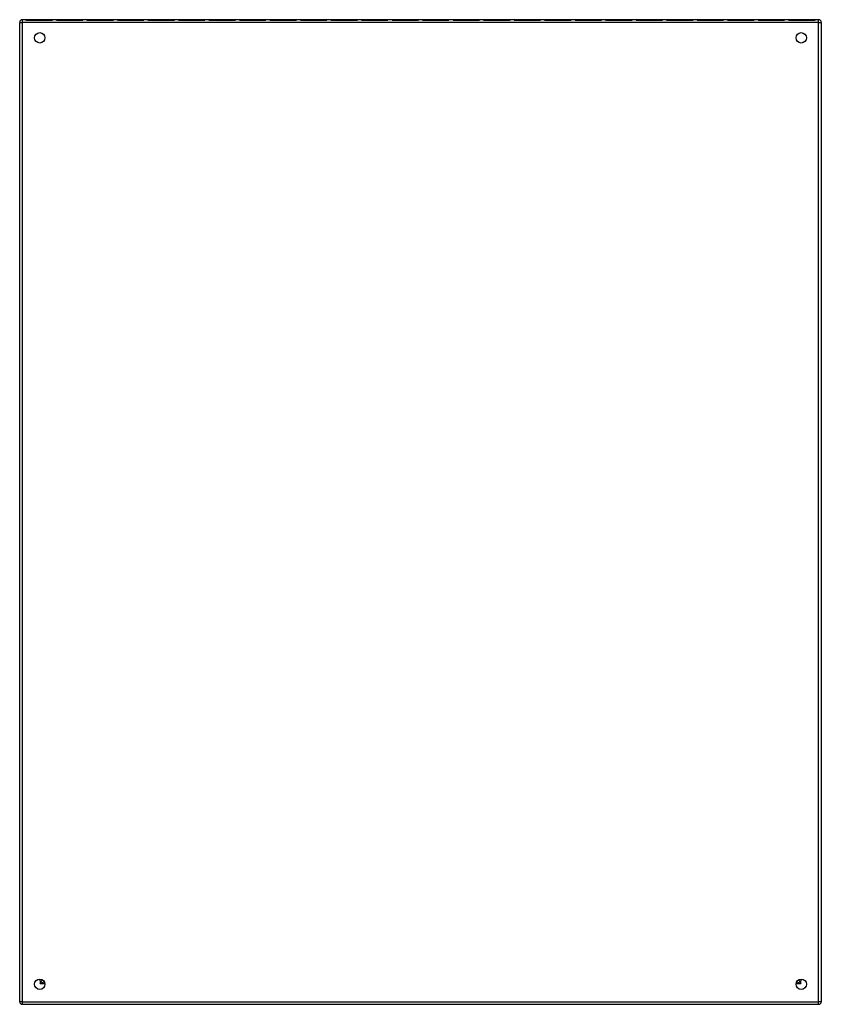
# Model space of a CAD drawing. Header units: inches. Extents: x 38.3 to 68.3, y 9.7 to 46.5.
import ezdxf

# ---------------------------------------------------------------- set-up
doc = ezdxf.new("R2010")
doc.units = ezdxf.units.IN
doc.header["$MEASUREMENT"] = 0
doc.layers.add('Visible Edges(ANSI)', color=7, linetype='Continuous', lineweight=25)
doc.layers.add('Visible Tangent Edges(ANSI)', color=7, linetype='Continuous', lineweight=25)

msp = doc.modelspace()

# ---------------------------------------------------------------- linework, layer by layer
at = {"layer": 'Visible Edges(ANSI)'}
for p, q in [((68.209, 46.536), (38.407, 46.536)), ((38.54, 46.524), (38.54, 46.524)), ((39.532, 46.523), (38.54, 46.523)), ((38.54, 46.523), (38.54, 46.523)), ((38.54, 46.523), (39.532, 46.523)), ((39.532, 46.523), (39.532, 46.523)), ((39.532, 46.523), (39.532, 46.523)), ((39.682, 46.524), (39.682, 46.524)), ((40.674, 46.523), (39.682, 46.523)), ((39.682, 46.523), (39.682, 46.523)), ((39.682, 46.523), (40.674, 46.523)), ((40.674, 46.523), (40.674, 46.523)), ((40.674, 46.523), (40.674, 46.523)), ((41.816, 46.523), (40.824, 46.523)), ((40.824, 46.523), (40.824, 46.523)), ((40.824, 46.523), (40.824, 46.523)), ((40.824, 46.523), (41.816, 46.523)), ((41.816, 46.523), (41.816, 46.523)), ((41.816, 46.523), (41.816, 46.523)), ((42.957, 46.523), (41.966, 46.523)), ((41.966, 46.523), (41.966, 46.523)), ((41.966, 46.523), (41.966, 46.523)), ((41.966, 46.523), (42.957, 46.523)), ((42.957, 46.523), (42.957, 46.523)), ((42.957, 46.523), (42.957, 46.523)), ((44.099, 46.523), (43.108, 46.523)), ((43.108, 46.523), (43.108, 46.523)), ((43.108, 46.523), (43.108, 46.523)), ((43.108, 46.523), (44.099, 46.523)), ((44.099, 46.523), (44.099, 46.523)), ((44.099, 46.523), (44.099, 46.523)), ((45.241, 46.523), (44.249, 46.523)), ((44.249, 46.523), (44.249, 46.523)), ((44.249, 46.523), (44.249, 46.523)), ((44.249, 46.523), (45.241, 46.523)), ((45.241, 46.523), (45.241, 46.523)), ((45.241, 46.523), (45.241, 46.523)), ((46.383, 46.523), (45.391, 46.523)), ((45.391, 46.523), (45.391, 46.523)), ((45.391, 46.523), (45.391, 46.523)), ((45.391, 46.523), (46.383, 46.523)), ((46.383, 46.523), (46.383, 46.523)), ((46.383, 46.523), (46.383, 46.523)), ((47.525, 46.523), (46.533, 46.523)), ((46.533, 46.523), (46.533, 46.523)), ((46.533, 46.523), (46.533, 46.523)), ((46.533, 46.523), (47.525, 46.523)), ((47.525, 46.523), (47.525, 46.523)), ((47.525, 46.523), (47.525, 46.523)), ((48.666, 46.523), (47.675, 46.523)), ((47.675, 46.523), (47.675, 46.523)), ((47.675, 46.523), (48.666, 46.523)), ((47.675, 46.513), (47.675, 46.513)), ((48.666, 46.523), (48.666, 46.523)), ((48.666, 46.523), (48.666, 46.523)), ((49.808, 46.523), (48.816, 46.523)), ((48.816, 46.523), (48.816, 46.523)), ((48.816, 46.523), (49.808, 46.523)), ((48.816, 46.513), (48.816, 46.513)), ((49.808, 46.523), (49.808, 46.523)), ((49.808, 46.523), (49.808, 46.523)), ((50.95, 46.523), (49.958, 46.523)), ((49.958, 46.523), (49.958, 46.523)), ((49.958, 46.523), (50.95, 46.523)), ((49.958, 46.513), (49.958, 46.513)), ((50.95, 46.523), (50.95, 46.523)), ((50.95, 46.523), (50.95, 46.523)), ((52.092, 46.523), (51.1, 46.523)), ((51.1, 46.523), (51.1, 46.523)), ((51.1, 46.523), (51.1, 46.523)), ((51.1, 46.523), (52.092, 46.523)), ((52.092, 46.523), (52.092, 46.523)), ((52.092, 46.523), (52.092, 46.523)), ((53.233, 46.523), (52.242, 46.523)), ((52.242, 46.523), (52.242, 46.523)), ((52.242, 46.523), (52.242, 46.523)), ((52.242, 46.523), (53.233, 46.523)), ((53.233, 46.523), (53.233, 46.523)), ((53.233, 46.523), (53.233, 46.523)), ((54.375, 46.523), (53.383, 46.523)), ((53.383, 46.523), (53.383, 46.523)), ((53.383, 46.523), (53.383, 46.523)), ((53.383, 46.523), (54.375, 46.523)), ((54.375, 46.523), (54.375, 46.523)), ((54.375, 46.523), (54.375, 46.523)), ((55.517, 46.523), (54.525, 46.523)), ((54.525, 46.523), (54.525, 46.523)), ((54.525, 46.523), (54.525, 46.523)), ((54.525, 46.523), (55.517, 46.523)), ((55.517, 46.523), (55.517, 46.523)), ((55.517, 46.523), (55.517, 46.523)), ((56.659, 46.523), (55.667, 46.523)), ((55.667, 46.523), (55.667, 46.523)), ((55.667, 46.523), (55.667, 46.523)), ((55.667, 46.523), (56.659, 46.523)), ((56.659, 46.523), (56.659, 46.523)), ((56.659, 46.523), (56.659, 46.523)), ((57.8, 46.523), (56.809, 46.523)), ((56.809, 46.523), (56.809, 46.523)), ((56.809, 46.523), (57.8, 46.523)), ((56.809, 46.513), (56.809, 46.513)), ((57.8, 46.523), (57.8, 46.523)), ((57.8, 46.523), (57.8, 46.523)), ((58.942, 46.523), (57.951, 46.523)), ((57.951, 46.523), (57.951, 46.523)), ((57.951, 46.523), (58.942, 46.523)), ((57.951, 46.513), (57.951, 46.513)), ((58.942, 46.523), (58.942, 46.523)), ((58.942, 46.523), (58.942, 46.523)), ((60.084, 46.523), (59.092, 46.523)), ((59.092, 46.523), (59.092, 46.523)), ((59.092, 46.523), (60.084, 46.523)), ((59.092, 46.513), (59.092, 46.513)), ((60.084, 46.523), (60.084, 46.523)), ((60.084, 46.523), (60.084, 46.523)), ((61.226, 46.523), (60.234, 46.523)), ((60.234, 46.523), (60.234, 46.523)), ((60.234, 46.523), (60.234, 46.523)), ((60.234, 46.523), (61.226, 46.523)), ((61.226, 46.523), (61.226, 46.523)), ((61.226, 46.523), (61.226, 46.523)), ((62.368, 46.523), (61.376, 46.523)), ((61.376, 46.523), (61.376, 46.523)), ((61.376, 46.523), (61.376, 46.523)), ((61.376, 46.523), (62.368, 46.523)), ((62.368, 46.523), (62.368, 46.523)), ((62.368, 46.523), (62.368, 46.523)), ((63.509, 46.523), (62.518, 46.523)), ((62.518, 46.523), (62.518, 46.523)), ((62.518, 46.523), (62.518, 46.523)), ((62.518, 46.523), (63.509, 46.523)), ((63.509, 46.523), (63.509, 46.523)), ((63.509, 46.523), (63.509, 46.523)), ((64.651, 46.523), (63.659, 46.523)), ((63.659, 46.523), (63.659, 46.523)), ((63.659, 46.523), (63.659, 46.523)), ((63.659, 46.523), (64.651, 46.523)), ((64.651, 46.523), (64.651, 46.523)), ((64.651, 46.523), (64.651, 46.523)), ((65.793, 46.523), (64.801, 46.523)), ((64.801, 46.523), (64.801, 46.523)), ((64.801, 46.523), (64.801, 46.523)), ((64.801, 46.523), (65.793, 46.523)), ((65.793, 46.523), (65.793, 46.523)), ((65.793, 46.523), (65.793, 46.523)), ((65.943, 46.524), (65.943, 46.524)), ((66.935, 46.523), (65.943, 46.523)), ((65.943, 46.523), (65.943, 46.523)), ((65.943, 46.523), (66.935, 46.523)), ((66.935, 46.523), (66.935, 46.523)), ((66.935, 46.523), (66.935, 46.523)), ((67.085, 46.524), (67.085, 46.524)), ((68.076, 46.523), (67.085, 46.523)), ((67.085, 46.523), (67.085, 46.523)), ((67.085, 46.523), (68.076, 46.523)), ((68.076, 46.523), (68.076, 46.523)), ((68.076, 46.523), (68.076, 46.523)), ((38.308, 9.779), (38.308, 46.437)), ((68.308, 46.437), (68.308, 9.779)), ((38.407, 9.68), (68.209, 9.68))]:
    msp.add_line(p, q, dxfattribs=at)
for centre in [(39.058, 45.858), (67.558, 45.858), (39.058, 10.43), (67.558, 10.43)]:
    msp.add_circle(centre, 0.195, dxfattribs=at)
for centre, start, end in [((38.407, 46.437), 90, 180), ((68.209, 46.437), 0, 90), ((38.407, 9.779), 180, 270), ((68.209, 9.779), 270, 0)]:
    msp.add_arc(centre, 0.099, start, end, dxfattribs=at)
at = {"layer": 'Visible Tangent Edges(ANSI)'}
for p, q in [((38.407, 46.536), (38.407, 46.437)), ((68.209, 46.437), (68.209, 46.536)), ((38.308, 46.437), (38.407, 46.437)), ((68.209, 46.437), (38.407, 46.437)), ((38.407, 46.437), (38.407, 9.779)), ((68.209, 46.437), (68.308, 46.437)), ((68.209, 9.779), (68.209, 46.437)), ((39.076, 10.554), (39.076, 10.624)), ((39.076, 10.447), (39.152, 10.601)), ((39.076, 10.554), (39.076, 10.447)), ((39.229, 10.524), (39.076, 10.447)), ((39.253, 10.447), (39.076, 10.447)), ((67.541, 10.447), (67.364, 10.447)), ((67.541, 10.447), (67.388, 10.524)), ((67.464, 10.601), (67.541, 10.447)), ((67.541, 10.624), (67.541, 10.554)), ((67.541, 10.447), (67.541, 10.554)), ((38.407, 9.779), (38.308, 9.779)), ((38.407, 9.779), (38.407, 9.68)), ((38.407, 9.779), (68.209, 9.779)), ((68.308, 9.779), (68.209, 9.779)), ((68.209, 9.68), (68.209, 9.779))]:
    msp.add_line(p, q, dxfattribs=at)

doc.saveas('drawing.dxf')
